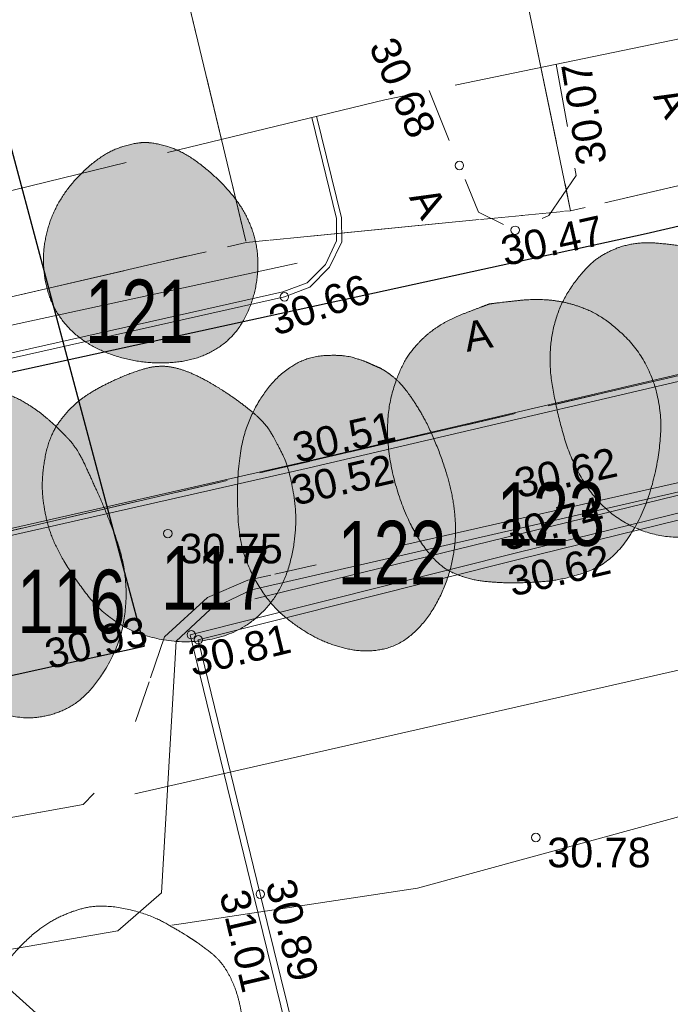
# Model space of a CAD drawing. Header units: metres. Extents: x 738076 to 738809, y 6589688 to 6590318.
# Tile 162 of 187: x 738453 to 738468, y 6590080 to 6590103. Entities that reach past the tile are written whole.
import ezdxf

# ---------------------------------------------------------------- set-up
doc = ezdxf.new("R2010")
doc.units = ezdxf.units.M
for name, pattern in [('ASFBET', [2.5, 1.5, -1]), ('EP_KBL', [18, 8, -2, 1, 0, 4, 0, 1, -2]), ('KATASTRIPIIR', [7, 4, -1, 1, -1]), ('TOOPIIR', [7, 6, -1])]:
    doc.linetypes.add(name, pattern=pattern)
for name, color, linetype, lineweight in [('_DE (2D)', 7, 'Continuous', 5), ('_GE (2D)', 7, 'Continuous', 5), ('None', 7, 'Continuous', 5)]:
    doc.layers.add(name, color=color, linetype=linetype, lineweight=lineweight)
for name, color, linetype, lineweight, true_color in [('DE-MA dendro Puittaim II', 7, 'Continuous', 18, 0x7fbfff), ('DE-MA dendro Puittaim III', 7, 'Continuous', 18, 0x33cc00), ('DE-MA dendro Puittaim IV', 30, 'Continuous', 18, 0xff7f00), ('DE-MA dendro Puunumber', 250, 'Continuous', 5, 0x333333), ('GE-korgus-EH2000', 7, 'Continuous', 5, 0x888888), ('GE-KPKAABEL', 7, 'Continuous', 5, 0x888888), ('GE-MOOTPIIR', 7, 'Continuous', 5, 0x888888), ('GE-MPKAABEL', 7, 'Continuous', 5, 0x888888), ('GE-MPOHULIIN', 7, 'Continuous', 5, 0x888888), ('GE-PIIR', 7, 'Continuous', 18, 0xcc6600), ('GE-SITRASS', 7, 'Continuous', 5, 0x888888), ('GE-TEE', 7, 'Continuous', 5, 0x888888), ('GE-TTRASS', 7, 'Continuous', 5, 0x888888)]:
    doc.layers.add(name, color=color, linetype=linetype, lineweight=lineweight, true_color=true_color)
doc.styles.add('Arial', font='Arial')
doc.styles.add('Swis721 LtCn BT', font='Swis721 LtCn BT')
doc.linetypes.add('-S-', pattern='A,10,-0.8,-1.308668,["S",Arial,S=1.4,R=0,X=-1.308668,Y=-0.7],-0.891332,10,-3', length=26)
doc.linetypes.add('-T-', pattern='A,10,-0.8,-1.198494,["T",Arial,S=1.4,R=0,X=-1.198494,Y=-0.7],-1.001506,10,-3', length=26)
doc.linetypes.add('MP_KBL', pattern='A,0,[1,MP_KBL.shx,S=1,R=0,X=0,Y=-0.5],-18.999', length=18.999)

# ---------------------------------------------------------------- blocks, each defined once
blk = doc.blocks.new('dendro')
at = {"layer": 'DE-MA dendro Puittaim II', "linetype": 'Continuous', "lineweight": 0, "true_color": 0xa6caf0, "transparency": 33554508}
for points in [[(36.797, 67.957), (36.709, 67.97), (36.62, 67.983), (36.529, 67.996), (36.437, 68.008), (36.343, 68.018), (36.248, 68.029), (36.152, 68.038), (36.054, 68.047), (35.957, 68.054), (35.861, 68.057), (35.767, 68.056), (35.675, 68.052), (35.584, 68.044), (35.496, 68.032), (35.409, 68.016), (35.323, 67.997), (35.239, 67.974), (35.157, 67.948), (35.075, 67.917), (34.993, 67.884), (34.913, 67.846), (34.834, 67.805), (34.756, 67.76), (34.679, 67.711), (34.601, 67.657), (34.523, 67.593), (34.444, 67.52), (34.364, 67.439), (34.282, 67.349), (34.2, 67.25), (34.117, 67.142), (34.033, 67.025), (33.952, 66.902), (33.878, 66.775), (33.81, 66.646), (33.75, 66.512), (33.697, 66.375), (33.651, 66.235), (33.612, 66.092), (33.58, 65.944), (33.554, 65.795), (33.535, 65.646), (33.523, 65.496), (33.517, 65.346), (33.518, 65.195), (33.526, 65.044), (33.54, 64.892), (33.56, 64.74), (33.586, 64.587), (33.614, 64.432), (33.645, 64.276), (33.68, 64.117), (33.717, 63.957), (33.757, 63.796), (33.8, 63.632), (33.846, 63.467), (33.897, 63.303), (33.953, 63.142), (34.016, 62.985), (34.084, 62.83), (34.158, 62.68), (34.238, 62.533), (34.324, 62.389), (34.416, 62.248), (34.514, 62.113), (34.619, 61.986), (34.73, 61.866), (34.848, 61.755), (34.972, 61.651), (35.102, 61.554), (35.239, 61.465), (35.382, 61.384), (35.53, 61.312), (35.679, 61.25), (35.831, 61.198), (35.984, 61.156), (36.14, 61.124), (36.297, 61.102), (36.456, 61.089), (36.617, 61.087), (36.779, 61.095), (36.938, 61.113), (37.095, 61.14), (37.25, 61.178), (37.403, 61.226), (37.554, 61.283), (37.704, 61.35), (37.851, 61.428), (37.994, 61.513), (38.131, 61.605), (38.262, 61.702), (38.386, 61.806), (38.505, 61.915), (38.618, 62.031), (38.724, 62.153), (38.824, 62.281), (38.917, 62.413), (39.001, 62.548), (39.077, 62.687), (39.143, 62.828), (39.2, 62.972), (39.249, 63.119), (39.289, 63.269), (39.32, 63.422), (39.344, 63.577), (39.361, 63.733), (39.371, 63.89), (39.375, 64.048), (39.372, 64.207), (39.363, 64.367), (39.348, 64.529), (39.326, 64.691), (39.299, 64.853), (39.267, 65.015), (39.231, 65.175), (39.191, 65.335), (39.147, 65.494), (39.099, 65.652), (39.046, 65.809), (38.989, 65.965), (38.927, 66.119), (38.861, 66.268), (38.789, 66.412), (38.712, 66.551), (38.631, 66.686), (38.544, 66.816), (38.453, 66.942), (38.357, 67.063), (38.257, 67.177), (38.157, 67.282), (38.055, 67.377), (37.953, 67.463), (37.849, 67.539), (37.745, 67.606), (37.639, 67.663), (37.533, 67.712), (37.427, 67.753), (37.326, 67.792), (37.228, 67.827), (37.135, 67.86), (37.045, 67.889), (36.958, 67.915), (36.876, 67.937)], [(22.109, 63.423), (22.095, 63.437), (22.079, 63.453), (22.062, 63.472), (22.042, 63.492), (22.02, 63.515), (21.996, 63.539), (21.97, 63.566), (21.942, 63.595), (21.911, 63.626), (21.876, 63.66), (21.838, 63.697), (21.795, 63.737), (21.748, 63.779), (21.697, 63.824), (21.643, 63.872), (21.584, 63.923), (21.522, 63.974), (21.458, 64.025), (21.392, 64.075), (21.324, 64.123), (21.253, 64.171), (21.18, 64.219), (21.105, 64.265), (21.028, 64.31), (20.947, 64.354), (20.861, 64.394), (20.771, 64.432), (20.676, 64.467), (20.576, 64.498), (20.471, 64.527), (20.362, 64.553), (20.248, 64.576), (20.129, 64.594), (20.006, 64.602), (19.879, 64.602), (19.747, 64.594), (19.611, 64.576), (19.47, 64.55), (19.325, 64.516), (19.176, 64.473), (19.028, 64.424), (18.887, 64.371), (18.752, 64.316), (18.624, 64.258), (18.503, 64.196), (18.389, 64.131), (18.281, 64.063), (18.18, 63.992), (18.085, 63.919), (17.994, 63.844), (17.908, 63.768), (17.827, 63.691), (17.749, 63.613), (17.677, 63.533), (17.609, 63.452), (17.545, 63.369), (17.486, 63.283), (17.432, 63.191), (17.383, 63.093), (17.338, 62.99), (17.299, 62.88), (17.264, 62.764), (17.234, 62.643), (17.209, 62.515), (17.188, 62.384), (17.174, 62.249), (17.164, 62.111), (17.16, 61.971), (17.161, 61.827), (17.167, 61.681), (17.178, 61.532), (17.195, 61.379), (17.216, 61.226), (17.241, 61.073), (17.27, 60.92), (17.303, 60.768), (17.339, 60.616), (17.379, 60.464), (17.423, 60.313), (17.47, 60.162), (17.522, 60.012), (17.578, 59.862), (17.638, 59.713), (17.703, 59.565), (17.773, 59.417), (17.846, 59.27), (17.925, 59.123), (18.007, 58.977), (18.095, 58.833), (18.189, 58.691), (18.29, 58.551), (18.396, 58.413), (18.509, 58.278), (18.628, 58.145), (18.753, 58.014), (18.885, 57.886), (19.021, 57.762), (19.161, 57.645), (19.305, 57.535), (19.452, 57.432), (19.603, 57.335), (19.758, 57.246), (19.917, 57.164), (20.079, 57.088), (20.24, 57.021), (20.396, 56.963), (20.546, 56.915), (20.689, 56.875), (20.827, 56.846), (20.959, 56.825), (21.086, 56.814), (21.206, 56.813), (21.323, 56.819), (21.439, 56.832), (21.553, 56.851), (21.666, 56.877), (21.778, 56.909), (21.888, 56.948), (21.998, 56.994), (22.106, 57.045), (22.212, 57.106), (22.317, 57.177), (22.421, 57.26), (22.522, 57.353), (22.622, 57.456), (22.72, 57.571), (22.817, 57.697), (22.912, 57.833), (23.002, 57.975), (23.084, 58.116), (23.157, 58.257), (23.223, 58.398), (23.28, 58.538), (23.329, 58.677), (23.37, 58.817), (23.402, 58.955), (23.428, 59.094), (23.449, 59.232), (23.465, 59.37), (23.476, 59.507), (23.482, 59.644), (23.483, 59.78), (23.48, 59.916), (23.471, 60.052), (23.457, 60.187), (23.437, 60.324), (23.412, 60.463), (23.382, 60.602), (23.347, 60.742), (23.306, 60.884), (23.259, 61.026), (23.207, 61.17), (23.154, 61.31), (23.102, 61.444), (23.052, 61.571), (23.004, 61.691), (22.957, 61.804), (22.912, 61.91), (22.869, 62.009), (22.828, 62.101), (22.789, 62.189), (22.75, 62.273), (22.713, 62.355), (22.677, 62.434), (22.643, 62.51), (22.609, 62.583), (22.577, 62.654), (22.547, 62.721), (22.517, 62.786), (22.487, 62.848), (22.458, 62.906), (22.43, 62.962), (22.401, 63.014), (22.374, 63.063), (22.346, 63.11), (22.319, 63.153), (22.293, 63.194), (22.266, 63.233), (22.24, 63.269), (22.213, 63.304), (22.187, 63.337), (22.161, 63.368), (22.135, 63.396)]]:
    blk.add_hatch(color=151, dxfattribs=at).paths.add_polyline_path(points)
at = {"layer": 'DE-MA dendro Puittaim III', "linetype": 'Continuous', "lineweight": 0, "true_color": 0xb1d9af, "transparency": 33554508}
for points in [[(23.91, 70.429), (23.849, 70.426), (23.784, 70.42), (23.716, 70.41), (23.644, 70.396), (23.568, 70.378), (23.488, 70.357), (23.405, 70.332), (23.319, 70.304), (23.23, 70.27), (23.139, 70.229), (23.047, 70.18), (22.954, 70.125), (22.859, 70.062), (22.763, 69.992), (22.666, 69.915), (22.568, 69.831), (22.471, 69.742), (22.378, 69.651), (22.29, 69.557), (22.206, 69.461), (22.127, 69.362), (22.052, 69.26), (21.981, 69.156), (21.915, 69.05), (21.854, 68.941), (21.798, 68.831), (21.747, 68.718), (21.701, 68.603), (21.661, 68.487), (21.625, 68.368), (21.595, 68.247), (21.57, 68.125), (21.551, 68.001), (21.537, 67.877), (21.53, 67.752), (21.528, 67.627), (21.532, 67.502), (21.541, 67.377), (21.557, 67.251), (21.578, 67.124), (21.606, 67), (21.639, 66.879), (21.679, 66.761), (21.725, 66.647), (21.778, 66.536), (21.836, 66.429), (21.901, 66.325), (21.973, 66.225), (22.049, 66.129), (22.131, 66.038), (22.217, 65.952), (22.308, 65.871), (22.405, 65.794), (22.506, 65.723), (22.611, 65.656), (22.722, 65.594), (22.836, 65.536), (22.953, 65.484), (23.071, 65.436), (23.192, 65.392), (23.316, 65.353), (23.441, 65.319), (23.569, 65.289), (23.699, 65.264), (23.83, 65.244), (23.961, 65.228), (24.091, 65.218), (24.221, 65.212), (24.351, 65.212), (24.481, 65.216), (24.61, 65.225), (24.739, 65.239), (24.866, 65.259), (24.99, 65.285), (25.111, 65.317), (25.228, 65.356), (25.342, 65.401), (25.453, 65.453), (25.561, 65.51), (25.665, 65.574), (25.765, 65.645), (25.86, 65.721), (25.948, 65.804), (26.032, 65.893), (26.11, 65.988), (26.182, 66.089), (26.249, 66.196), (26.31, 66.309), (26.366, 66.426), (26.416, 66.546), (26.46, 66.668), (26.498, 66.791), (26.531, 66.917), (26.557, 67.045), (26.578, 67.175), (26.592, 67.307), (26.601, 67.439), (26.603, 67.569), (26.599, 67.698), (26.589, 67.824), (26.572, 67.948), (26.549, 68.071), (26.52, 68.192), (26.484, 68.311), (26.442, 68.427), (26.396, 68.541), (26.344, 68.653), (26.287, 68.762), (26.225, 68.868), (26.158, 68.972), (26.086, 69.073), (26.009, 69.172), (25.928, 69.268), (25.844, 69.363), (25.756, 69.455), (25.666, 69.546), (25.572, 69.634), (25.475, 69.721), (25.375, 69.805), (25.272, 69.888), (25.168, 69.966), (25.066, 70.038), (24.966, 70.102), (24.869, 70.16), (24.773, 70.211), (24.68, 70.255), (24.589, 70.293), (24.5, 70.324), (24.413, 70.349), (24.331, 70.371), (24.252, 70.39), (24.176, 70.405), (24.104, 70.416), (24.036, 70.424), (23.971, 70.428)], [(32.086, 66.609), (32.009, 66.581), (31.93, 66.551), (31.848, 66.521), (31.765, 66.489), (31.679, 66.457), (31.591, 66.423), (31.502, 66.388), (31.409, 66.352), (31.317, 66.314), (31.227, 66.273), (31.14, 66.23), (31.054, 66.185), (30.97, 66.137), (30.888, 66.086), (30.809, 66.033), (30.732, 65.977), (30.656, 65.919), (30.584, 65.858), (30.513, 65.794), (30.445, 65.727), (30.379, 65.658), (30.315, 65.586), (30.254, 65.511), (30.194, 65.433), (30.138, 65.35), (30.083, 65.26), (30.03, 65.162), (29.979, 65.056), (29.931, 64.943), (29.885, 64.823), (29.84, 64.695), (29.798, 64.559), (29.76, 64.418), (29.729, 64.275), (29.705, 64.128), (29.687, 63.978), (29.675, 63.826), (29.671, 63.671), (29.672, 63.512), (29.681, 63.351), (29.696, 63.188), (29.716, 63.025), (29.741, 62.861), (29.772, 62.697), (29.809, 62.533), (29.851, 62.368), (29.898, 62.203), (29.951, 62.038), (30.009, 61.875), (30.071, 61.717), (30.136, 61.565), (30.204, 61.419), (30.277, 61.278), (30.353, 61.142), (30.433, 61.012), (30.517, 60.888), (30.603, 60.771), (30.689, 60.664), (30.777, 60.568), (30.864, 60.483), (30.953, 60.407), (31.042, 60.342), (31.131, 60.288), (31.221, 60.243), (31.311, 60.206), (31.4, 60.172), (31.489, 60.143), (31.576, 60.116), (31.663, 60.094), (31.749, 60.075), (31.834, 60.059), (31.918, 60.048), (32.002, 60.039), (32.087, 60.031), (32.172, 60.024), (32.258, 60.018), (32.344, 60.013), (32.43, 60.01), (32.518, 60.008), (32.605, 60.007), (32.695, 60.007), (32.787, 60.008), (32.881, 60.011), (32.978, 60.014), (33.077, 60.019), (33.18, 60.025), (33.284, 60.032), (33.392, 60.04), (33.502, 60.051), (33.615, 60.067), (33.732, 60.088), (33.853, 60.113), (33.976, 60.143), (34.103, 60.177), (34.234, 60.216), (34.367, 60.26), (34.5, 60.311), (34.628, 60.374), (34.752, 60.446), (34.87, 60.53), (34.984, 60.624), (35.093, 60.729), (35.197, 60.844), (35.296, 60.97), (35.39, 61.104), (35.479, 61.243), (35.561, 61.386), (35.638, 61.534), (35.709, 61.687), (35.774, 61.844), (35.834, 62.006), (35.888, 62.173), (35.936, 62.343), (35.979, 62.512), (36.018, 62.681), (36.051, 62.85), (36.079, 63.018), (36.102, 63.187), (36.119, 63.355), (36.132, 63.523), (36.138, 63.691), (36.135, 63.857), (36.124, 64.021), (36.104, 64.184), (36.076, 64.345), (36.04, 64.505), (35.995, 64.663), (35.941, 64.819), (35.88, 64.972), (35.812, 65.118), (35.737, 65.258), (35.656, 65.392), (35.568, 65.519), (35.474, 65.641), (35.372, 65.756), (35.264, 65.864), (35.154, 65.966), (35.046, 66.059), (34.939, 66.145), (34.835, 66.223), (34.733, 66.292), (34.633, 66.354), (34.534, 66.408), (34.438, 66.454), (34.343, 66.495), (34.246, 66.532), (34.15, 66.565), (34.052, 66.595), (33.954, 66.622), (33.856, 66.645), (33.756, 66.665), (33.657, 66.681), (33.556, 66.694), (33.455, 66.704), (33.354, 66.71), (33.252, 66.714), (33.149, 66.714), (33.046, 66.711), (32.943, 66.705), (32.839, 66.696), (32.736, 66.685), (32.635, 66.674), (32.537, 66.663), (32.442, 66.652), (32.349, 66.641), (32.258, 66.63), (32.171, 66.62)], [(30.054, 64.632), (30.015, 64.677), (29.976, 64.72), (29.936, 64.762), (29.896, 64.801), (29.855, 64.839), (29.814, 64.874), (29.773, 64.908), (29.731, 64.939), (29.69, 64.969), (29.652, 64.995), (29.616, 65.019), (29.582, 65.041), (29.551, 65.059), (29.522, 65.076), (29.495, 65.089), (29.471, 65.1), (29.449, 65.109), (29.429, 65.118), (29.411, 65.126), (29.394, 65.133), (29.38, 65.139), (29.367, 65.145), (29.356, 65.15), (29.347, 65.154), (29.338, 65.158), (29.33, 65.161), (29.322, 65.165), (29.314, 65.169), (29.306, 65.172), (29.298, 65.176), (29.291, 65.179), (29.283, 65.183), (29.275, 65.186), (29.265, 65.191), (29.254, 65.196), (29.241, 65.201), (29.227, 65.208), (29.211, 65.215), (29.194, 65.223), (29.175, 65.232), (29.153, 65.241), (29.127, 65.252), (29.095, 65.263), (29.059, 65.276), (29.018, 65.29), (28.972, 65.304), (28.921, 65.32), (28.865, 65.337), (28.805, 65.353), (28.739, 65.367), (28.668, 65.377), (28.593, 65.385), (28.512, 65.39), (28.426, 65.393), (28.334, 65.392), (28.238, 65.389), (28.141, 65.382), (28.047, 65.371), (27.956, 65.356), (27.869, 65.337), (27.784, 65.313), (27.703, 65.285), (27.626, 65.252), (27.551, 65.216), (27.48, 65.176), (27.41, 65.135), (27.344, 65.091), (27.28, 65.046), (27.218, 64.999), (27.159, 64.951), (27.103, 64.9), (27.049, 64.848), (26.996, 64.794), (26.945, 64.738), (26.896, 64.68), (26.847, 64.621), (26.8, 64.56), (26.754, 64.497), (26.709, 64.433), (26.666, 64.367), (26.623, 64.298), (26.582, 64.226), (26.541, 64.152), (26.502, 64.074), (26.463, 63.993), (26.426, 63.91), (26.389, 63.823), (26.354, 63.733), (26.32, 63.638), (26.289, 63.538), (26.26, 63.431), (26.234, 63.318), (26.211, 63.199), (26.189, 63.074), (26.171, 62.943), (26.155, 62.806), (26.141, 62.663), (26.131, 62.514), (26.124, 62.36), (26.12, 62.2), (26.119, 62.034), (26.122, 61.863), (26.127, 61.686), (26.136, 61.504), (26.151, 61.321), (26.174, 61.143), (26.205, 60.969), (26.245, 60.8), (26.293, 60.636), (26.35, 60.476), (26.416, 60.321), (26.49, 60.17), (26.569, 60.026), (26.651, 59.89), (26.734, 59.762), (26.821, 59.643), (26.909, 59.532), (27, 59.429), (27.093, 59.334), (27.189, 59.248), (27.285, 59.168), (27.382, 59.091), (27.478, 59.02), (27.574, 58.952), (27.67, 58.888), (27.766, 58.829), (27.861, 58.773), (27.956, 58.722), (28.052, 58.674), (28.149, 58.63), (28.247, 58.59), (28.346, 58.553), (28.447, 58.519), (28.548, 58.489), (28.65, 58.462), (28.754, 58.439), (28.858, 58.42), (28.961, 58.406), (29.064, 58.398), (29.166, 58.395), (29.268, 58.398), (29.369, 58.406), (29.469, 58.419), (29.569, 58.438), (29.667, 58.463), (29.764, 58.495), (29.858, 58.534), (29.95, 58.579), (30.041, 58.632), (30.129, 58.691), (30.214, 58.757), (30.298, 58.83), (30.379, 58.909), (30.458, 58.992), (30.533, 59.08), (30.605, 59.172), (30.674, 59.268), (30.74, 59.369), (30.803, 59.474), (30.863, 59.583), (30.919, 59.695), (30.972, 59.809), (31.02, 59.924), (31.064, 60.04), (31.104, 60.158), (31.14, 60.277), (31.172, 60.397), (31.2, 60.519), (31.224, 60.641), (31.244, 60.762), (31.259, 60.883), (31.271, 61.003), (31.278, 61.122), (31.281, 61.241), (31.28, 61.359), (31.274, 61.476), (31.265, 61.592), (31.254, 61.707), (31.24, 61.821), (31.223, 61.934), (31.204, 62.046), (31.182, 62.156), (31.157, 62.266), (31.13, 62.374), (31.1, 62.483), (31.067, 62.593), (31.033, 62.704), (30.996, 62.817), (30.956, 62.931), (30.914, 63.046), (30.87, 63.163), (30.823, 63.281), (30.775, 63.398), (30.726, 63.511), (30.676, 63.619), (30.626, 63.724), (30.576, 63.824), (30.525, 63.921), (30.473, 64.013), (30.42, 64.101), (30.368, 64.185), (30.318, 64.264), (30.27, 64.338), (30.223, 64.407), (30.179, 64.47), (30.135, 64.529), (30.094, 64.583)]]:
    blk.add_hatch(color=9, dxfattribs=at).paths.add_polyline_path(points)
at = {"layer": 'DE-MA dendro Puittaim IV', "linetype": 'Continuous', "lineweight": 0, "true_color": 0xffffcc, "transparency": 33554508}
blk.add_hatch(color=7, dxfattribs=at).paths.add_polyline_path([(26.882, 63.611), (26.867, 63.634), (26.849, 63.66), (26.827, 63.688), (26.803, 63.719), (26.775, 63.751), (26.744, 63.786), (26.71, 63.823), (26.673, 63.863), (26.632, 63.905), (26.585, 63.949), (26.533, 63.996), (26.476, 64.045), (26.414, 64.097), (26.346, 64.151), (26.273, 64.208), (26.195, 64.267), (26.114, 64.327), (26.031, 64.385), (25.949, 64.443), (25.865, 64.499), (25.781, 64.554), (25.695, 64.608), (25.61, 64.661), (25.523, 64.712), (25.437, 64.762), (25.353, 64.808), (25.271, 64.851), (25.192, 64.891), (25.114, 64.928), (25.039, 64.961), (24.966, 64.992), (24.895, 65.019), (24.826, 65.044), (24.759, 65.065), (24.693, 65.084), (24.629, 65.099), (24.567, 65.112), (24.507, 65.122), (24.448, 65.128), (24.391, 65.132), (24.335, 65.133), (24.279, 65.132), (24.224, 65.129), (24.169, 65.124), (24.114, 65.117), (24.059, 65.107), (24.005, 65.096), (23.95, 65.082), (23.896, 65.067), (23.84, 65.05), (23.783, 65.032), (23.725, 65.012), (23.665, 64.991), (23.605, 64.969), (23.543, 64.946), (23.48, 64.921), (23.416, 64.895), (23.351, 64.867), (23.286, 64.839), (23.219, 64.809), (23.151, 64.777), (23.083, 64.745), (23.014, 64.711), (22.943, 64.676), (22.873, 64.639), (22.804, 64.601), (22.735, 64.561), (22.666, 64.519), (22.599, 64.476), (22.531, 64.431), (22.465, 64.384), (22.399, 64.336), (22.334, 64.284), (22.27, 64.229), (22.206, 64.169), (22.143, 64.105), (22.08, 64.036), (22.018, 63.964), (21.957, 63.887), (21.896, 63.805), (21.838, 63.719), (21.784, 63.627), (21.736, 63.529), (21.691, 63.425), (21.652, 63.315), (21.617, 63.199), (21.587, 63.077), (21.561, 62.95), (21.54, 62.821), (21.524, 62.695), (21.512, 62.574), (21.504, 62.455), (21.5, 62.34), (21.501, 62.229), (21.506, 62.121), (21.515, 62.017), (21.527, 61.915), (21.542, 61.815), (21.559, 61.717), (21.577, 61.621), (21.598, 61.527), (21.621, 61.435), (21.645, 61.344), (21.672, 61.256), (21.702, 61.167), (21.736, 61.077), (21.775, 60.985), (21.817, 60.891), (21.864, 60.796), (21.914, 60.699), (21.969, 60.6), (22.028, 60.5), (22.091, 60.398), (22.155, 60.297), (22.222, 60.196), (22.291, 60.095), (22.362, 59.994), (22.435, 59.893), (22.51, 59.792), (22.588, 59.692), (22.669, 59.593), (22.755, 59.498), (22.846, 59.407), (22.943, 59.319), (23.044, 59.236), (23.15, 59.156), (23.261, 59.08), (23.377, 59.007), (23.498, 58.94), (23.625, 58.879), (23.756, 58.824), (23.893, 58.774), (24.035, 58.732), (24.182, 58.695), (24.335, 58.664), (24.493, 58.64), (24.652, 58.622), (24.811, 58.613), (24.97, 58.613), (25.127, 58.621), (25.283, 58.637), (25.438, 58.662), (25.593, 58.695), (25.746, 58.736), (25.897, 58.787), (26.042, 58.847), (26.181, 58.916), (26.315, 58.995), (26.444, 59.083), (26.567, 59.181), (26.685, 59.289), (26.797, 59.405), (26.902, 59.531), (26.999, 59.664), (27.087, 59.806), (27.166, 59.955), (27.238, 60.111), (27.3, 60.276), (27.354, 60.449), (27.399, 60.629), (27.436, 60.812), (27.465, 60.994), (27.485, 61.173), (27.496, 61.351), (27.499, 61.527), (27.494, 61.701), (27.481, 61.874), (27.458, 62.044), (27.431, 62.209), (27.401, 62.363), (27.369, 62.508), (27.334, 62.642), (27.297, 62.766), (27.258, 62.88), (27.216, 62.984), (27.171, 63.078), (27.127, 63.164), (27.085, 63.244), (27.046, 63.319), (27.008, 63.389), (26.973, 63.452), (26.94, 63.511), (26.91, 63.564)])
at = {"layer": 'DE-MA dendro Puittaim II'}
for points in [[(36.797, 67.957), (36.447, 68.013), (35.661, 68.081), (34.986, 67.913), (34.371, 67.51), (33.694, 66.54), (33.465, 65.349), (33.656, 64.131), (34.037, 62.803), (34.796, 61.693), (35.969, 61.076), (37.266, 61.099), (38.435, 61.757), (39.214, 62.804), (39.427, 64.04), (39.225, 65.342), (38.752, 66.588), (37.961, 67.538), (37.104, 67.885), (36.797, 67.957)], [(22.109, 63.423), (22.058, 63.475), (21.826, 63.715), (21.342, 64.13), (20.714, 64.49), (19.782, 64.663), (18.57, 64.283), (17.79, 63.702), (17.3, 63.037), (17.117, 61.994), (17.272, 60.765), (17.668, 59.56), (18.347, 58.395), (19.422, 57.376), (20.736, 56.8), (21.676, 56.825), (22.536, 57.266), (23.288, 58.401), (23.516, 59.51), (23.425, 60.593), (22.989, 61.746), (22.667, 62.456), (22.426, 62.986), (22.213, 63.32), (22.109, 63.423)]]:
    blk.add_open_spline(points, degree=2, dxfattribs=at)
at = {"layer": 'DE-MA dendro Puittaim III'}
for points in [[(23.91, 70.429), (23.673, 70.425), (22.965, 70.182), (22.171, 69.48), (21.66, 68.619), (21.481, 67.63), (21.675, 66.619), (22.27, 65.832), (23.174, 65.355), (24.223, 65.173), (25.255, 65.305), (26.076, 65.843), (26.545, 66.775), (26.64, 67.839), (26.328, 68.782), (25.691, 69.562), (24.852, 70.214), (24.147, 70.433), (23.91, 70.429)], [(32.086, 66.609), (31.782, 66.498), (31.037, 66.205), (30.426, 65.75), (29.963, 65.116), (29.634, 64.002), (29.728, 62.7), (30.175, 61.375), (30.86, 60.4), (31.583, 60.087), (32.254, 60.009), (32.957, 60.005), (33.826, 60.075), (34.909, 60.445), (35.684, 61.496), (36.092, 62.851), (36.172, 64.196), (35.71, 65.442), (34.819, 66.286), (34.057, 66.623), (33.256, 66.739), (32.421, 66.652), (32.086, 66.609)], [(30.054, 64.632), (29.899, 64.817), (29.563, 65.062), (29.38, 65.139), (29.313, 65.169), (29.253, 65.196), (29.097, 65.267), (28.633, 65.407), (27.843, 65.371), (27.26, 65.061), (26.838, 64.635), (26.494, 64.098), (26.214, 63.367), (26.095, 62.245), (26.177, 60.764), (26.802, 59.577), (27.575, 58.919), (28.337, 58.525), (29.17, 58.352), (29.967, 58.524), (30.629, 59.137), (31.096, 60.03), (31.304, 61.009), (31.244, 61.943), (31.015, 62.806), (30.631, 63.756), (30.21, 64.447), (30.054, 64.632)], [(25.025, 51.588), (24.81, 51.729), (24.024, 52.173), (22.923, 52.408), (22.117, 52.223), (21.338, 51.782), (20.563, 50.96), (20.184, 50.216), (20.046, 49.518), (20.285, 48.657), (20.949, 47.849), (21.784, 47.219), (22.852, 46.77), (24.216, 46.503), (25.344, 46.646), (25.907, 47.085), (26.247, 47.779), (26.335, 48.861), (26.242, 49.716), (26.087, 50.413), (25.748, 51.05), (25.241, 51.447), (25.025, 51.588)]]:
    blk.add_open_spline(points, degree=2, dxfattribs=at)
at = {"layer": 'DE-MA dendro Puittaim IV'}
blk.add_open_spline([(26.882, 63.611), (26.828, 63.7), (26.519, 64.026), (25.871, 64.508), (25.175, 64.916), (24.616, 65.123), (24.167, 65.141), (23.734, 65.023), (23.226, 64.819), (22.661, 64.533), (22.138, 64.139), (21.654, 63.472), (21.469, 62.427), (21.561, 61.606), (21.784, 60.905), (22.273, 60.094), (22.903, 59.289), (23.851, 58.726), (25.134, 58.553), (26.359, 58.919), (27.235, 59.892), (27.564, 61.366), (27.353, 62.723), (26.99, 63.433), (26.882, 63.611)], degree=2, dxfattribs=at)
at = {"layer": 'DE-MA dendro Puunumber', "char_height": 1.5, "attachment_point": 1, "line_spacing_factor": 1.004016, "style": 'Swis721 LtCn BT'}
for s, insert in [('121', (22.513, 67.183)), ('123', (32.252, 62.383)), ('122', (28.491, 61.474)), ('117', (24.311, 60.876)), ('116', (20.907, 60.317))]:
    blk.add_mtext(s, dxfattribs=dict(at, insert=insert))
blk = doc.blocks.new('DE (2D)')
at = {"layer": 'None', "color": 7, "transparency": 33554687}
blk.add_blockref('dendro', (-2153983.951, -6234715.121), dxfattribs=at)
blk = doc.blocks.new('GE')
at = {"layer": 'GE-korgus-EH2000', "linetype": 'Continuous'}
for centre in [(51.143, 96.494), (52.461, 94.962), (47.001, 93.386), (44.243, 87.783), (44.798, 85.39), (44.964, 85.27), (52.95, 80.589), (46.43, 79.249)]:
    blk.add_circle(centre, 0.1, dxfattribs=at)
at = {"layer": 'GE-KPKAABEL', "linetype": 'EP_KBL', "flags": 128}
blk.add_lwpolyline([(-69.948, -17.376), (-57.468, -7.887), (-54.641, -5.508), (-54.758, -3.617), (-54.306, 2.374), (-52.623, 15.021), (-52.071, 16.938), (-49.142, 17.772), (-44.82, 19.553), (-40.104, 41.036), (-39.497, 50.907), (-38.821, 54.333), (-31.58, 56.284), (-22.152, 59.361), (-18.733, 63.007), (-13.21, 65.708), (-6.347, 67.787), (-2.01, 68.779), (6.438, 72.03), (16.228, 75.417), (24.949, 77.713), (30.406, 79.244), (42.238, 81.372), (43.117, 82.284), (44.161, 85.343), (45.179, 86.27), (46.137, 86.678), (70.464, 92.191), (78.115, 94.168), (80.447, 94.706), (81.577, 94.87), (83.398, 94.933), (85.212, 94.323), (96.165, 96.435), (97.461, 97.183), (97.482, 98.742), (95.256, 107.567), (95, 108.584)], dxfattribs=at)
at = {"layer": 'GE-MOOTPIIR', "linetype": 'TOOPIIR', "flags": 128}
blk.add_lwpolyline([(-55.793, 72.46), (-71.92, -3.964), (-63.155, -63.562), (-14.426, -52.343), (60.597, -35.165), (49.783, 15.942), (113.73, 29.442), (108.435, 51.794), (105.477, 65.755), (103.487, 71.137), (103.016, 81.225), (96.706, 107.868), (49.378, 98.052), (-55.793, 72.46)], close=True, dxfattribs=at)
at = {"layer": 'GE-MPKAABEL', "linetype": 'MP_KBL'}
blk.add_line((44.337, 78.517), (44.612, 78.558), dxfattribs=at)
at = {"layer": 'GE-MPKAABEL', "linetype": 'MP_KBL', "flags": 128}
for points in [[(6.911, 70.217), (26.113, 75.454), (43.06, 78.379), (44.093, 79.278), (44.443, 85.234), (45.242, 85.983), (46.221, 86.45), (70.508, 92.022), (78.152, 94.028), (80.473, 94.568), (81.507, 94.415), (82.067, 94.233), (82.549, 94.04)], [(43.465, 81.624), (62.223, 85.892), (66.632, 87.757), (72.301, 91.124), (79.041, 93.259), (82.302, 93.822)], [(44.612, 78.558), (50.15, 79.393), (61.008, 82.355), (62.728, 81.926), (63.481, 80.914), (62.296, 71.368), (61.608, 66.201), (62.354, 62.668)]]:
    blk.add_lwpolyline(points, dxfattribs=at)
at = {"layer": 'GE-MPOHULIIN', "linetype": 'Continuous'}
blk.add_line((78.235, 94.069), (46.304, 86.238), dxfattribs=at)
at = {"layer": 'GE-MPOHULIIN', "linetype": 'Continuous', "flags": 128}
blk.add_lwpolyline([(1.811, 59.651), (25.557, 70.475), (41.677, 75.932), (26.429, 89.656), (47.306, 94.185)], dxfattribs=at)
at = {"layer": 'GE-PIIR', "linetype": 'KATASTRIPIIR', "flags": 128}
for points in [[(71.145, 147.755), (81.345, 101.825), (53.775, 95.425), (49.475, 116.075), (50.085, 118.705), (46.625, 132.955), (45.965, 136.905), (49.135, 137.715), (48.055, 142.255), (71.145, 147.755)], [(-5.625, 82.675), (-15.845, 127.025), (32.545, 138.565), (35.395, 139.245), (36.445, 134.865), (37.415, 130.825), (41.325, 114.565), (46.095, 94.675), (-5.625, 82.675)], [(45.755, 115.515), (49.475, 116.075), (53.775, 95.425), (46.095, 94.675), (41.325, 114.565), (45.755, 115.515)], [(81.345, 101.825), (82.295, 97.555), (-8.125, 76.545), (-36.125, 69.655), (-35.335, 75.315), (-14.045, 80.575), (-5.625, 82.675), (46.095, 94.675), (53.775, 95.425), (81.345, 101.825)], [(-8.125, 76.545), (82.295, 97.555), (94.785, 41.465), (4.335, 20.465), (3.025, 26.315), (-8.125, 76.545)]]:
    blk.add_lwpolyline(points, dxfattribs=at)
at = {"layer": 'GE-SITRASS', "linetype": '-S-', "lineweight": 30, "flags": 128}
blk.add_lwpolyline([(13.715, 87.215), (14.625, 85.945), (55.565, 94.885), (87.745, 102.365)], dxfattribs=at)
at = {"layer": 'GE-TEE', "linetype": 'ASFBET', "flags": 128}
blk.add_lwpolyline([(53.432, 98.893), (53.814, 96.774), (53.907, 96.258), (53.26, 95.312), (52.461, 94.962), (51.592, 95.387), (51.146, 96.486), (50.423, 98.269)], dxfattribs=at)
at = {"layer": 'GE-TEE', "linetype": 'Continuous', "flags": 128}
for points in [[(59.49, 92.29), (47.55, 89.494), (39.687, 87.712), (36.519, 86.987), (32.486, 86.04)], [(47.764, 97.659), (48.353, 95.257), (48.357, 94.687), (48.07, 94.085), (47.603, 93.618), (47.001, 93.386), (38.466, 91.468), (35.823, 90.911), (25.415, 88.59), (25.389, 88.707), (35.798, 91.028), (38.44, 91.585), (46.966, 93.501), (47.536, 93.721), (47.971, 94.155), (48.237, 94.714), (48.233, 95.242), (47.648, 97.631)], [(32.523, 85.884), (36.555, 86.831), (39.723, 87.556), (47.586, 89.338), (59.526, 92.134)], [(63.282, 89.975), (52.522, 87.332), (44.771, 85.387), (46.275, 79.211), (47.764, 73.163), (47.768, 73.147), (53.654, 74.631), (58.941, 75.931)], [(63.32, 89.82), (52.561, 87.177), (44.964, 85.27), (46.43, 79.249), (47.885, 73.341), (53.615, 74.786), (58.903, 76.086)]]:
    blk.add_lwpolyline(points, dxfattribs=at)
at = {"layer": 'GE-TTRASS', "linetype": '-T-', "lineweight": 30}
for p in [(36.885, 110.565), (-7.9, 73.758)]:
    blk.add_line(p, (43.681, 85.116), dxfattribs=at)
at = {"layer": 'GE-korgus-EH2000', "char_height": 0.7, "attachment_point": 1, "line_spacing_factor": 0.25, "style": 'Arial'}
for s, insert, rotation in [(' 30.68 ', (49.523, 99.849), 293.6861), (' 30.07 ', (53.991, 96.19), 99.3969), (' 30.47 ', (51.803, 94.737), 12.4366), (' 30.66 ', (46.305, 93.017), 20.0251), (' 30.51 ', (46.872, 90.077), 12.8565), (' 30.62 ', (52.123, 89.24), 12.5569), (' 30.52 ', (46.833, 89.063), 12.9337), (' 30.74 ', (51.804, 87.968), 15.0622), (' 30.62 ', (51.969, 86.908), 13.3001), (' 30.93 ', (41.007, 85.181), 14.1158), (' 30.81 ', (44.399, 85.015), 13.7119), (' 30.89 ', (47.164, 79.936), 284.112), (' 31.01 ', (46.08, 79.684), 283.1596)]:
    blk.add_mtext(s, dxfattribs=dict(at, insert=insert, rotation=rotation))
for s, insert in [(' 30.75 ', (44.243, 87.778)), (' 30.78 ', (52.95, 80.584))]:
    blk.add_mtext(s, dxfattribs=dict(at, insert=insert))
at = {"layer": 'GE-TEE', "char_height": 0.7, "attachment_point": 5, "line_spacing_factor": 0.25, "style": 'Arial'}
for insert, rotation in [((56.181, 98.011), 299.2047), ((50.407, 95.625), 299.2047), ((51.579, 92.484), 10.0369)]:
    blk.add_mtext('A', dxfattribs=dict(at, insert=insert, rotation=rotation))
blk = doc.blocks.new('GE (2D)')
at = {"layer": 'None', "color": 7, "transparency": 33554687}
blk.add_blockref('GE', (-2154003.722, -6234741.731, 4.5), dxfattribs=at)

msp = doc.modelspace()

# ---------------------------------------------------------------- block references
at = {"layer": '_DE (2D)'}
msp.add_blockref('DE (2D)', (2892415.877, 12824744.766), dxfattribs=at)
at = {"layer": '_GE (2D)'}
msp.add_blockref('GE (2D)', (2892415.877, 12824744.766), dxfattribs=at)

doc.saveas('drawing.dxf')
